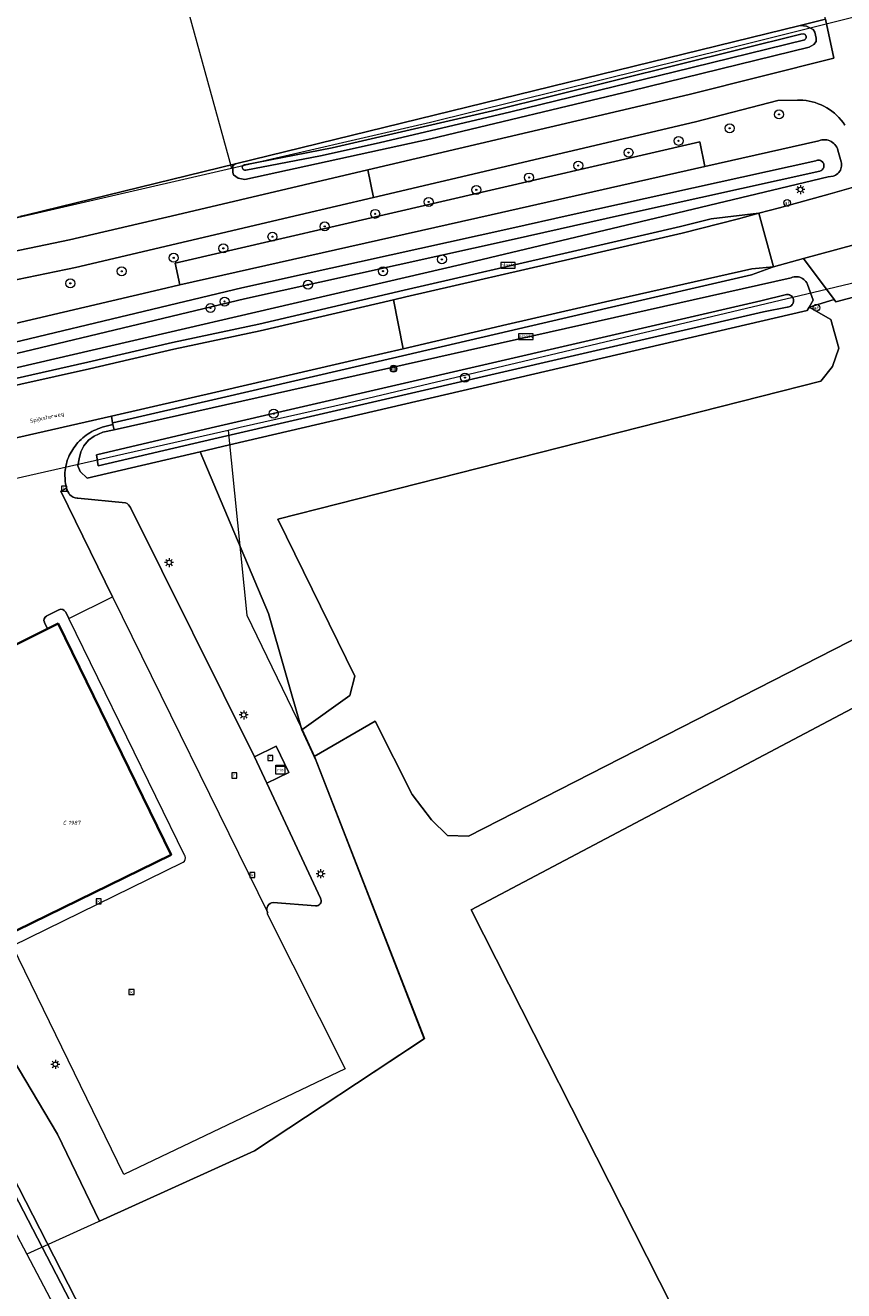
# Model space of a CAD drawing. Header units: metres. Extents: x 250001 to 257773, y 598992 to 609118.
# Tile 121 of 256: x 252558 to 252630, y 600404 to 600517. Entities that reach past the tile are written whole.
import ezdxf
from ezdxf.enums import TextEntityAlignment as Align
from ezdxf.lldxf.tags import DXFTag

# ---------------------------------------------------------------- set-up
doc = ezdxf.new("R2010")
doc.units = ezdxf.units.M
for name, color, linetype, lineweight in [('B-WE-GR-BOOM-S', 252, 'Continuous', 25), ('B-WE-GR-BOUWLAND-GV', 252, 'Continuous', 13), ('B-WE-GR-GRAS-GV', 252, 'Continuous', 13), ('B-WE-GR-GROENVOORZIENING-GV', 252, 'Continuous', 18), ('B-WE-GR-STRUIK-GV', 252, 'Continuous', 13), ('B-WE-KG-GRENS_PERCEEL-G', 150, 'KG-PERCEEL', 18), ('B-WE-KG-GRENS_PERCEEL-S', 150, 'Continuous', 25), ('B-WE-KL-ET_LS_OV_LICHTMAST-S', 252, 'Continuous', 25), ('B-WE-OG-BEBOUWING-GV', 1, 'Continuous', 35), ('B-WE-OG-TERREIN_ERF-GV', 7, 'Continuous', 18), ('B-WE-OG-TOPOGRAFIE-T18', 2, 'Continuous', 18), ('B-WE-OG-WATER-GV', 252, 'Continuous', 18), ('B-WE-OG-WATER_SLOOT-GV', 252, 'Continuous', 18), ('B-WE-RI-GWA_KOLK-S', 252, 'Continuous', 25), ('B-WE-RI-GWA_RIOOLPUT-S', 252, 'Continuous', 25), ('B-WE-RI-TERREINKAST-S', 252, 'Continuous', 25), ('B-WE-VH-VERHARDING_BETONSTRAATSTEEN-GV', 252, 'Continuous', 18), ('B-WE-VH-VERHARDING_GESLOTEN-GV', 252, 'Continuous', 18), ('B-WE-VH-VERHARDING_OPEN-GV', 252, 'Continuous', 18), ('B-WE-VH-VERHARDING_TEGEL-GV', 252, 'Continuous', 18), ('B-WE-VW-AFSLUITPAAL-S', 252, 'Continuous', 25), ('B-WE-VW-VERKEERSTEKEN_BORD-S', 252, 'Continuous', 25), ('B-WE-VW-VERKEERSTEKEN_DRAAGCONSTRUCTIE-S', 252, 'Continuous', 25), ('X-XX-AL-REFERENTIE-G', 7, 'Continuous', 18)]:
    doc.layers.add(name, color=color, linetype=linetype, lineweight=lineweight)
doc.styles.add('NLCS-ISO', font='NLCS-ISO.ttf')
doc.styles.add('NLCS-ISO-ANNOTATIEF-T18', font='NLCS-ISO.ttf', dxfattribs={"height": 1.8})
doc.styles.get("Standard").update_dxf_attribs({"font": 'NLCS-ISO.ttf'})
tags = doc.linetypes.add('KG-PERCEEL', pattern='A,5.5,-2,["P",Standard,S=1.8,R=0,X=-0.5,Y=-0.9],-2,5.5,-2,[5,NLCS.SHX,S=0.75,R=0,X=0,Y=0],-2', length=19).pattern_tags.tags
tags[6] = DXFTag(74, 10)

# ---------------------------------------------------------------- blocks, each defined once
blk = doc.blocks.new('SKG-PERCEELNUMMER-SO')
at = {"style": 'NLCS-ISO', "oblique": 10, "flags": 1}
blk.add_attdef('GEMEENTECODE', text='', height=1.8, dxfattribs=at).set_placement((0, 2.55), align=Align.MIDDLE_CENTER)
at = {"style": 'NLCS-ISO', "oblique": 10}
blk.add_attdef('SECTIE', text='', height=1.8, dxfattribs=at).set_placement((-0.5, 0), align=Align.MIDDLE_RIGHT)
blk.add_attdef('PERCEELNUMMER', text='', height=1.8, dxfattribs=at).set_placement((0.5, 0), align=Align.MIDDLE_LEFT)
blk = doc.blocks.new('BS2021-132-Xref-KAD-20210617')
at = {"layer": 'B-WE-KG-GRENS_PERCEEL-G', "flags": 128}
for points in [[(252529.254, 600673.193), (252575.899, 600504.148)], [(252444.377, 600649.772), (252464.327, 600613.863), (252468.201, 600607.775), (252482.67, 600582.73), (252489.48, 600568.79), (252500.07, 600544.52), (252508.02, 600525.86), (252511.55, 600518.45), (252514.45, 600513.58), (252518.44, 600509.03), (252522.23, 600505.76), (252529.44, 600501.3), (252534.34, 600498.52), (252538.88, 600496.9), (252541.28, 600496.77), (252544.68, 600497.14), (252551.83, 600498.59), (252575.899, 600504.148)], [(252575.899, 600504.148), (252593.58, 600508.23), (252620.1, 600514.82), (252638.35, 600519.42)], [(252642.06, 600495.71), (252641.69, 600496.42), (252627.04, 600492.93), (252586.27, 600483.25), (252576.648, 600481.067)], [(252575.582, 600480.825), (252536.12, 600471.87), (252525.48, 600469.62), (252524.968, 600469.667)], [(252575.582, 600480.825), (252577.237, 600464.408), (252582.156, 600454.233), (252583.255, 600451.831), (252593.036, 600426.749), (252577.955, 600416.766), (252557.696, 600407.571)], [(252576.648, 600481.067), (252575.582, 600480.825)], [(252556.548, 600409.754), (252557.696, 600407.571)], [(252557.696, 600407.571), (252580.617, 600363.974)]]:
    blk.add_lwpolyline(points, dxfattribs=at)
at = {"layer": 'B-WE-KG-GRENS_PERCEEL-S', "xscale": 0.2, "yscale": 0.2, "zscale": 0.2}
blk.add_blockref('SKG-PERCEELNUMMER-SO', (252561.286, 600445.929), dxfattribs=at).add_auto_attribs({'PERCEELNUMMER': '1987', 'SECTIE': 'C'})
blk = doc.blocks.new('SIE-WEG_VERKEERSBORD_PLAATSNAAM-SO')
at = {"color": 0, "linetype": 'ByBlock', "lineweight": 18}
blk.add_lwpolyline([(-3.25, -1.25), (3.25, -1.25), (3.25, 1.25), (-3.25, 1.25)], close=True, dxfattribs=at)
at = {"color": 0, "linetype": 'ByBlock', "lineweight": 18, "style": 'NLCS-ISO'}
blk.add_text('plaats', height=1.5, dxfattribs=at).set_placement((0, 0.21), align=Align.MIDDLE_CENTER)
blk = doc.blocks.new('SIE-WEG_VERKEERSBORD-SO')
at = {"color": 0, "linetype": 'ByBlock', "lineweight": 18}
blk.add_lwpolyline([(-1.125, -1.125), (1.125, -1.125), (1.125, 1.125), (-1.125, 1.125)], close=True, dxfattribs=at)
at = {"color": 0, "linetype": 'ByBlock', "lineweight": 18, "style": 'NLCS-ISO'}
blk.add_text('vb', height=1.5, dxfattribs=at).set_placement((0, 0), align=Align.MIDDLE_CENTER)
blk = doc.blocks.new('SRI-TERREINKAST-SO')
at = {"color": 0, "linetype": 'ByBlock', "lineweight": 18}
for points in [[(-2, 2), (2, 2), (2, 1.68), (-2, 1.68)], [(-2, 1.52), (2, 1.52), (2, -2), (-2, -2)]]:
    blk.add_lwpolyline(points, close=True, dxfattribs=at)
at = {"color": 0, "linetype": 'ByBlock', "lineweight": 18, "style": 'NLCS-ISO'}
blk.add_text('rio', height=1.5, dxfattribs=at).set_placement((0, 0), align=Align.MIDDLE_CENTER)
blk = doc.blocks.new('SVW-AFSLUITPAAL-SO')
at = {"lineweight": 18}
blk.add_circle((0, 0), 1.5, dxfattribs=at)
at = {"lineweight": 18, "style": 'NLCS-ISO'}
blk.add_text('af', height=1.8, dxfattribs=at).set_placement((0, 0), align=Align.MIDDLE_CENTER)
blk = doc.blocks.new('SIE-WEG_PAAL_VERKEERSBORD-SO')
at = {"color": 0, "linetype": 'ByBlock', "lineweight": 18}
blk.add_circle((0, 0), 1.5, dxfattribs=at)
at = {"color": 0, "linetype": 'ByBlock', "lineweight": 18, "style": 'NLCS-ISO'}
blk.add_text('vb', height=1.5, dxfattribs=at).set_placement((0, 0.13), align=Align.MIDDLE_CENTER)
blk = doc.blocks.new('SKL-ET_OV_LICHTMAST-SO')
at = {"color": 0, "linetype": 'ByBlock', "lineweight": 18}
for points in [[(-1.25, 0), (-2, 0)], [(-1.41, 1.41), (-0.88, 0.88)], [(0, 2), (0, 1.25)], [(0.88, 0.88), (1.41, 1.41)], [(2, 0), (1.25, 0)], [(-1.41, -1.41), (-0.88, -0.88)], [(0, -1.25), (0, -2)], [(0.88, -0.88), (1.41, -1.41)]]:
    blk.add_lwpolyline(points, dxfattribs=at)
blk.add_circle((0, 0), 1, dxfattribs=at)
blk = doc.blocks.new('SRI-KOLK-SO')
at = {"color": 0, "linetype": 'ByBlock', "lineweight": 18}
blk.add_lwpolyline([(-1.125, -1.125), (1.125, -1.125), (1.125, 1.125), (-1.125, 1.125)], close=True, dxfattribs=at)
at = {"color": 0, "linetype": 'ByBlock', "lineweight": 18, "style": 'NLCS-ISO'}
blk.add_text('k', height=1.5, dxfattribs=at).set_placement((0, 0), align=Align.MIDDLE_CENTER)
blk = doc.blocks.new('SRI-PUT_INSPECTIEPUT_RIOOLPUT-SO')
at = {"color": 0, "linetype": 'ByBlock', "lineweight": 18}
blk.add_lwpolyline([(-1.12, -1.12), (1.12, -1.12), (1.12, 1.12), (-1.12, 1.12)], close=True, dxfattribs=at)
at = {"color": 0, "linetype": 'ByBlock', "lineweight": 18, "style": 'NLCS-ISO'}
blk.add_text('r', height=1.5, dxfattribs=at).set_placement((0, 0.28), align=Align.MIDDLE_CENTER)
blk = doc.blocks.new('SGR-BOOM_01-SO')
at = {"linetype": 'ByBlock', "lineweight": 18}
h = blk.add_hatch(color=0, dxfattribs=at)
h.dxf.hatch_style = 1
edge = h.paths.add_edge_path()
edge.add_arc((0, 0), 0.25, 0, 360)
at = {"color": 0, "linetype": 'ByBlock', "lineweight": 18}
for radius in [2, 0.25]:
    blk.add_circle((0, 0), radius, dxfattribs=at)
blk = doc.blocks.new('BS2021-132-Xref-BGT-GRIJS-20210617-aangepast')
at = {"layer": 'B-WE-GR-BOUWLAND-GV', "flags": 128}
blk.add_lwpolyline([(252484.755, 600275.842), (252580.201, 600367.378), (252542.022, 600441), (252530.381, 600462.166), (252517.681, 600467.59), (252513.711, 600469.557), (252510.74, 600470.62), (252494.758, 600479.486)], dxfattribs=at)
at = {"layer": 'B-WE-GR-GRAS-GV', "flags": 128}
blk.add_lwpolyline([(252501.889, 600539.646), (252509.423, 600520.245), (252514.258, 600512.459), (252523.613, 600503.983), (252531.275, 600500), (252536.296, 600497.39), (252544.727, 600497.117), (252557.079, 600499.839), (252557.736, 600500), (252576.23, 600504.53), (252626.449, 600516.83), (252628.705, 600517.383), (252628.32, 600519.2), (252630.69, 600520.06), (252634.627, 600520.826), (252634.139, 600521.559), (252633.611, 600522.587), (252633.038, 600525.18), (252633.039, 600529.804), (252633.65, 600534.283), (252634.56, 600539.007), (252635.646, 600541.915), (252640.007, 600550.033), (252652.744, 600573.983)], dxfattribs=at)
at = {"layer": 'B-WE-GR-GROENVOORZIENING-GV', "flags": 128}
for points in [[(252546.946, 600494.751), (252561.491, 600497.761), (252571.017, 600500), (252588.01, 600503.994), (252616.558, 600510.704), (252629.44, 600513.91), (252628.705, 600517.383), (252626.449, 600516.83), (252626.992, 600516.777), (252627.589, 600516.473), (252627.755, 600516.233), (252627.86, 600515.687), (252627.856, 600515.393), (252627.659, 600515.124), (252627.236, 600514.892), (252611.424, 600511.015), (252593.599, 600506.761), (252577.076, 600503.146), (252576.482, 600503.257), (252576.078, 600503.535), (252576.002, 600503.763), (252576.011, 600504.364), (252576.23, 600504.53), (252557.736, 600500), (252557.079, 600499.839)], [(252542.022, 600441), (252580.201, 600367.378)], [(252575.109, 600378.05), (252545.699, 600435.459)], [(252506.051, 600489.221), (252509.83, 600486.252), (252513.609, 600484.047), (252517.183, 600482.58), (252519.509, 600481.867), (252522.065, 600481.255), (252524.13, 600480.994), (252525.908, 600480.838), (252530.956, 600480.803), (252535.157, 600481.214), (252539.074, 600481.842), (252544.309, 600482.702), (252550.907, 600484.143), (252563.129, 600486.876), (252570.635, 600488.634), (252578.306, 600490.256), (252591.249, 600493.284), (252606.212, 600496.736), (252615.801, 600498.95), (252618.529, 600499.641), (252622.771, 600500.153), (252624.599, 600500.609), (252629.109, 600501.859), (252632.228, 600502.753)], [(252630.41, 600507.97), (252630.25, 600508.2), (252630.077, 600508.421), (252629.891, 600508.632), (252629.694, 600508.832), (252629.486, 600509.02), (252629.268, 600509.196), (252629.039, 600509.359), (252628.802, 600509.51), (252628.557, 600509.646), (252628.304, 600509.768), (252628.045, 600509.876), (252627.78, 600509.968), (252627.51, 600510.045), (252627.237, 600510.107), (252626.96, 600510.153), (252626.681, 600510.184), (252626.401, 600510.198), (252626.212, 600510.199), (252624.448, 600510.159), (252617.13, 600508.27), (252588.496, 600501.54), (252581.945, 600500), (252562.029, 600495.319), (252547.39, 600492.29)], [(252540.82, 600486.609), (252569.549, 600493.359), (252571.305, 600493.755), (252570.868, 600495.698), (252617.51, 600506.47), (252617.959, 600504.29), (252628.1, 600506.58), (252628.234, 600506.626), (252628.373, 600506.656), (252628.515, 600506.671), (252628.657, 600506.67), (252628.798, 600506.653), (252628.937, 600506.62), (252629.07, 600506.572), (252629.198, 600506.509), (252629.318, 600506.432), (252629.428, 600506.342), (252629.528, 600506.24), (252629.615, 600506.128), (252629.69, 600506.007), (252629.75, 600505.878), (252629.796, 600505.744), (252629.797, 600505.738), (252630.074, 600504.694), (252630.103, 600504.571), (252630.116, 600504.445), (252630.113, 600504.318), (252630.095, 600504.193), (252630.06, 600504.071), (252630.011, 600503.955), (252629.947, 600503.845), (252629.87, 600503.745), (252629.781, 600503.655), (252629.682, 600503.577), (252629.573, 600503.512), (252629.457, 600503.462), (252629.384, 600503.439), (252628.936, 600503.357), (252614.832, 600500), (252596.299, 600495.589), (252551.85, 600485.259)], [(252634.089, 600493.449), (252629.609, 600492.269), (252629.473, 600492.451), (252627.231, 600491.78), (252629.16, 600490.68), (252629.87, 600488.15), (252629.3, 600486.52), (252628.28, 600485.21), (252580.02, 600472.94), (252586.84, 600458.98), (252586.41, 600457.26), (252582.133, 600454.212), (252583.247, 600451.817), (252588.65, 600454.97), (252591.95, 600448.46), (252593.68, 600446.18), (252595.1, 600444.81), (252596.96, 600444.75), (252640.28, 600466.88)], [(252628.42, 600376.54), (252597.18, 600438.19), (252642.51, 600462.15), (252640.28, 600466.88), (252596.96, 600444.75), (252595.1, 600444.81), (252593.68, 600446.18), (252591.95, 600448.46), (252588.65, 600454.97), (252583.247, 600451.817), (252583.418, 600451.449), (252593.013, 600426.722), (252577.944, 600416.756), (252564.157, 600410.495), (252560.433, 600418.24), (252550.723, 600434.51), (252539.495, 600452.526), (252534.062, 600469.999), (252533.866, 600469.791), (252528.94, 600468.645), (252545.699, 600435.459), (252575.109, 600378.05)], [(252681.109, 600399.079), (252675.679, 600409.9), (252647.336, 600464.701), (252642.51, 600462.15), (252597.18, 600438.19), (252628.42, 600376.54)]]:
    blk.add_lwpolyline(points, dxfattribs=at)
for points in [[(252625.643, 600494.395), (252625.766, 600494.441), (252625.894, 600494.472), (252626.025, 600494.487), (252626.157, 600494.486), (252626.287, 600494.47), (252626.415, 600494.437), (252626.537, 600494.389), (252626.653, 600494.327), (252626.761, 600494.251), (252626.858, 600494.163), (252626.944, 600494.064), (252627.018, 600493.955), (252627.078, 600493.837), (252627.089, 600493.81), (252627.589, 600492.41), (252627.231, 600491.78), (252629.473, 600492.451), (252626.73, 600496.119), (252624.062, 600495.374), (252622.111, 600494.668), (252609.273, 600491.681), (252600.498, 600489.643), (252587.663, 600486.659), (252575.006, 600483.719), (252565.341, 600481.504), (252565.319, 600481.499), (252565.351, 600481.352), (252565.457, 600480.882)], [(252628.28, 600485.21), (252629.3, 600486.52), (252629.87, 600488.15), (252629.16, 600490.68), (252627.231, 600491.78), (252627.059, 600491.479), (252575.71, 600479.529), (252573.115, 600478.925), (252579.19, 600464.532), (252582.133, 600454.212), (252586.41, 600457.26), (252586.84, 600458.98), (252580.02, 600472.94)]]:
    blk.add_lwpolyline(points, close=True, dxfattribs=at)
at = {"layer": 'B-WE-GR-STRUIK-GV', "flags": 128}
blk.add_lwpolyline([(252598.96, 600500), (252617.959, 600504.29), (252617.51, 600506.47), (252570.868, 600495.698), (252571.305, 600493.755)], close=True, dxfattribs=at)
at = {"layer": 'B-WE-OG-BEBOUWING-GV', "flags": 128}
blk.add_lwpolyline([(252559.535, 600463.176), (252546.767, 600456.849), (252546.546, 600456.739), (252556.768, 600436.356), (252570.52, 600443.087), (252560.467, 600463.638)], close=True, dxfattribs=at)
at = {"layer": 'B-WE-OG-TERREIN_ERF-GV', "flags": 128}
for points in [[(252593.013, 600426.722), (252583.418, 600451.449), (252583.247, 600451.817), (252582.133, 600454.212), (252579.19, 600464.532), (252573.115, 600478.925), (252563.056, 600476.584), (252562.443, 600477.16), (252562.22, 600477.683), (252562.337, 600478.289), (252562.499, 600478.924), (252562.75, 600479.454), (252563.182, 600479.942), (252563.684, 600480.305), (252564.459, 600480.658), (252565.457, 600480.882), (252565.351, 600481.352), (252564.382, 600481.096)], [(252561.858, 600479.274), (252561.468, 600478.591)], [(252561.081, 600477.067), (252561.112, 600476.278), (252561.112, 600476.267)], [(252533.706, 600475.128), (252532.928, 600475.265), (252532.531, 600475.335), (252532.994, 600473.478), (252533.943, 600473.032), (252534.612, 600472.502), (252534.724, 600472), (252534.724, 600471.247), (252534.5, 600470.465), (252534.062, 600469.999), (252539.495, 600452.526), (252550.723, 600434.51), (252560.433, 600418.24), (252564.157, 600410.495), (252577.944, 600416.756), (252593.013, 600426.722)], [(252562.18, 600474.795), (252562.215, 600474.792), (252566.461, 600474.393)], [(252566.908, 600473.962), (252566.929, 600473.92), (252577.926, 600451.805), (252579.852, 600452.743), (252580.973, 600450.398), (252579.023, 600449.446), (252583.792, 600439.228), (252583.839, 600439.127)], [(252579.081, 600437.99), (252579.106, 600437.939), (252579.036, 600437.905), (252585.984, 600424.04), (252566.324, 600414.666), (252556.415, 600434.988), (252555.323, 600434.453)], [(252583.395, 600438.538), (252583.354, 600438.541), (252579.585, 600438.841)]]:
    blk.add_lwpolyline(points, dxfattribs=at)
at = {"layer": 'B-WE-OG-TERREIN_ERF-GV'}
for points in [[(252564.382, 600481.096, 0.0841411), (252562.981, 600480.392)], [(252562.981, 600480.392, 0.0896907), (252561.858, 600479.274)], [(252561.468, 600478.591, 0.0885386), (252561.081, 600477.067)], [(252561.112, 600476.267, 0.0687554), (252561.221, 600475.672)], [(252561.221, 600475.672, 0.0704435), (252561.496, 600475.121)], [(252561.496, 600475.121, 0.1688406), (252562.18, 600474.795)], [(252566.461, 600474.393, -0.1612531), (252566.908, 600473.962)], [(252583.839, 600439.127, -0.5194693), (252583.395, 600438.538)], [(252579.585, 600438.841, 0.5099281), (252579.081, 600437.99)]]:
    blk.add_lwpolyline(points, format="xyb", dxfattribs=at)
at = {"layer": 'B-WE-OG-WATER-GV', "flags": 128}
blk.add_lwpolyline([(252547.338, 600485.407), (252577.044, 600492.523), (252600.749, 600497.777), (252610.653, 600500), (252628.189, 600503.884), (252628.25, 600503.906), (252628.329, 600503.948), (252628.398, 600504.004), (252628.456, 600504.071), (252628.502, 600504.148), (252628.533, 600504.231), (252628.548, 600504.319), (252628.548, 600504.408), (252628.532, 600504.495), (252628.5, 600504.578), (252628.454, 600504.654), (252628.396, 600504.721), (252628.326, 600504.776), (252628.247, 600504.818), (252628.162, 600504.845), (252628.074, 600504.857), (252627.985, 600504.852), (252627.899, 600504.832), (252627.817, 600504.796), (252606.086, 600500), (252600.531, 600498.754), (252576.819, 600493.497), (252547.113, 600486.381)], dxfattribs=at)
for points in [[(252626.749, 600516.088), (252626.725, 600516.092), (252626.502, 600516.051), (252599.089, 600509.235), (252584.826, 600505.947), (252577.073, 600504.451), (252577.012, 600504.438), (252576.956, 600504.41), (252576.908, 600504.368), (252576.873, 600504.317), (252576.852, 600504.258), (252576.846, 600504.195), (252576.856, 600504.133), (252576.882, 600504.076), (252576.921, 600504.027), (252576.971, 600503.989), (252577.029, 600503.965), (252577.091, 600503.957), (252577.154, 600503.964), (252577.164, 600503.967), (252583.8, 600505.232), (252589.015, 600506.405), (252600.72, 600509.153), (252615.269, 600512.698), (252626.846, 600515.566), (252626.898, 600515.609), (252626.939, 600515.663), (252626.966, 600515.725), (252626.977, 600515.792), (252626.973, 600515.859), (252626.953, 600515.924), (252626.918, 600515.982), (252626.87, 600516.03), (252626.813, 600516.066)], [(252623.173, 600491.367), (252625.285, 600491.793), (252625.323, 600491.793), (252625.417, 600491.807), (252625.507, 600491.836), (252625.59, 600491.88), (252625.666, 600491.937), (252625.73, 600492.006), (252625.782, 600492.085), (252625.82, 600492.172), (252625.843, 600492.264), (252625.849, 600492.358), (252625.84, 600492.452), (252625.816, 600492.543), (252625.776, 600492.629), (252625.722, 600492.707), (252625.656, 600492.775), (252625.58, 600492.83), (252625.495, 600492.872), (252625.405, 600492.899), (252625.311, 600492.911), (252625.216, 600492.906), (252622.948, 600492.341), (252574.092, 600481.047), (252563.878, 600478.651), (252564.03, 600477.659), (252574.319, 600480.073)]]:
    blk.add_lwpolyline(points, close=True, dxfattribs=at)
at = {"layer": 'B-WE-OG-WATER_SLOOT-GV', "flags": 128}
for points in [[(252551.85, 600485.259), (252596.299, 600495.589), (252614.832, 600500), (252628.936, 600503.357), (252629.384, 600503.439), (252629.457, 600503.462), (252629.573, 600503.512), (252629.682, 600503.577), (252629.781, 600503.655), (252629.87, 600503.745), (252629.947, 600503.845), (252630.011, 600503.955), (252630.06, 600504.071), (252630.095, 600504.193), (252630.113, 600504.318), (252630.116, 600504.445), (252630.103, 600504.571), (252630.074, 600504.694), (252629.797, 600505.738), (252629.796, 600505.744), (252629.75, 600505.878), (252629.69, 600506.007), (252629.615, 600506.128), (252629.528, 600506.24), (252629.428, 600506.342), (252629.318, 600506.432), (252629.198, 600506.509), (252629.07, 600506.572), (252628.937, 600506.62), (252628.798, 600506.653), (252628.657, 600506.67), (252628.515, 600506.671), (252628.373, 600506.656), (252628.234, 600506.626), (252628.1, 600506.58), (252617.959, 600504.29), (252598.96, 600500), (252571.305, 600493.755), (252569.549, 600493.359), (252540.82, 600486.609)], [(252547.113, 600486.381), (252576.819, 600493.497), (252600.531, 600498.754), (252606.086, 600500), (252627.817, 600504.796), (252627.899, 600504.832), (252627.985, 600504.852), (252628.074, 600504.857), (252628.162, 600504.845), (252628.247, 600504.818), (252628.326, 600504.776), (252628.396, 600504.721), (252628.454, 600504.654), (252628.5, 600504.578), (252628.532, 600504.495), (252628.548, 600504.408), (252628.548, 600504.319), (252628.533, 600504.231), (252628.502, 600504.148), (252628.456, 600504.071), (252628.398, 600504.004), (252628.329, 600503.948), (252628.25, 600503.906), (252628.189, 600503.884), (252610.653, 600500), (252600.749, 600497.777), (252577.044, 600492.523), (252547.338, 600485.407)]]:
    blk.add_lwpolyline(points, dxfattribs=at)
for points in [[(252626.992, 600516.777), (252626.449, 600516.83), (252576.23, 600504.53), (252576.011, 600504.364), (252576.002, 600503.763), (252576.078, 600503.535), (252576.482, 600503.257), (252577.076, 600503.146), (252593.599, 600506.761), (252611.424, 600511.015), (252627.236, 600514.892), (252627.659, 600515.124), (252627.856, 600515.393), (252627.86, 600515.687), (252627.755, 600516.233), (252627.589, 600516.473)], [(252626.502, 600516.051), (252626.725, 600516.092), (252626.749, 600516.088), (252626.813, 600516.066), (252626.87, 600516.03), (252626.918, 600515.982), (252626.953, 600515.924), (252626.973, 600515.859), (252626.977, 600515.792), (252626.966, 600515.725), (252626.939, 600515.663), (252626.898, 600515.609), (252626.846, 600515.566), (252615.269, 600512.698), (252600.72, 600509.153), (252589.015, 600506.405), (252583.8, 600505.232), (252577.164, 600503.967), (252577.154, 600503.964), (252577.091, 600503.957), (252577.029, 600503.965), (252576.971, 600503.989), (252576.921, 600504.027), (252576.882, 600504.076), (252576.856, 600504.133), (252576.846, 600504.195), (252576.852, 600504.258), (252576.873, 600504.317), (252576.908, 600504.368), (252576.956, 600504.41), (252577.012, 600504.438), (252577.073, 600504.451), (252584.826, 600505.947), (252599.089, 600509.235)], [(252627.059, 600491.479), (252627.231, 600491.78), (252627.589, 600492.41), (252627.089, 600493.81), (252627.078, 600493.837), (252627.018, 600493.955), (252626.944, 600494.064), (252626.858, 600494.163), (252626.761, 600494.251), (252626.653, 600494.327), (252626.537, 600494.389), (252626.415, 600494.437), (252626.287, 600494.47), (252626.157, 600494.486), (252626.025, 600494.487), (252625.894, 600494.472), (252625.766, 600494.441), (252625.643, 600494.395), (252565.457, 600480.882), (252564.459, 600480.658), (252563.684, 600480.305), (252563.182, 600479.942), (252562.75, 600479.454), (252562.499, 600478.924), (252562.337, 600478.289), (252562.22, 600477.683), (252562.443, 600477.16), (252563.056, 600476.584), (252573.115, 600478.925), (252575.71, 600479.529)], [(252622.948, 600492.341), (252625.216, 600492.906), (252625.311, 600492.911), (252625.405, 600492.899), (252625.495, 600492.872), (252625.58, 600492.83), (252625.656, 600492.775), (252625.722, 600492.707), (252625.776, 600492.629), (252625.816, 600492.543), (252625.84, 600492.452), (252625.849, 600492.358), (252625.843, 600492.264), (252625.82, 600492.172), (252625.782, 600492.085), (252625.73, 600492.006), (252625.666, 600491.937), (252625.59, 600491.88), (252625.507, 600491.836), (252625.417, 600491.807), (252625.323, 600491.793), (252625.285, 600491.793), (252623.173, 600491.367), (252574.319, 600480.073), (252564.03, 600477.659), (252563.878, 600478.651), (252574.092, 600481.047)]]:
    blk.add_lwpolyline(points, close=True, dxfattribs=at)
at = {"layer": 'B-WE-VH-VERHARDING_BETONSTRAATSTEEN-GV', "flags": 128}
for points in [[(252561.221, 600475.672), (252560.712, 600475.422), (252565.322, 600466.027), (252579.081, 600437.99)], [(252566.461, 600474.393), (252562.215, 600474.792), (252562.18, 600474.795)], [(252583.839, 600439.127), (252583.792, 600439.228), (252579.023, 600449.446), (252577.926, 600451.805), (252566.929, 600473.92), (252566.908, 600473.962)], [(252579.585, 600438.841), (252583.354, 600438.541), (252583.395, 600438.538)]]:
    blk.add_lwpolyline(points, dxfattribs=at)
at = {"layer": 'B-WE-VH-VERHARDING_BETONSTRAATSTEEN-GV'}
for points in [[(252561.496, 600475.121, -0.0704435), (252561.221, 600475.672)], [(252562.18, 600474.795, -0.1688406), (252561.496, 600475.121)], [(252566.908, 600473.962, 0.1612531), (252566.461, 600474.393)], [(252583.395, 600438.538, 0.5194693), (252583.839, 600439.127)], [(252579.081, 600437.99, -0.5099281), (252579.585, 600438.841)]]:
    blk.add_lwpolyline(points, format="xyb", dxfattribs=at)
at = {"layer": 'B-WE-VH-VERHARDING_BETONSTRAATSTEEN-GV', "flags": 128}
blk.add_lwpolyline([(252577.926, 600451.805), (252579.023, 600449.446), (252580.973, 600450.398), (252579.852, 600452.743)], close=True, dxfattribs=at)
at = {"layer": 'B-WE-VH-VERHARDING_GESLOTEN-GV', "flags": 128}
for points in [[(252547.39, 600492.29), (252562.029, 600495.319), (252581.945, 600500), (252588.496, 600501.54), (252588.01, 600503.994), (252571.017, 600500), (252561.491, 600497.761), (252546.946, 600494.751)], [(252553.205, 600479.361), (252565.208, 600482.089), (252574.871, 600484.304), (252587.527, 600487.244), (252591.16, 600488.088), (252590.297, 600492.445), (252578.436, 600489.671), (252570.766, 600488.048), (252563.263, 600486.291), (252551.036, 600483.557)], [(252628.705, 600517.383), (252629.44, 600513.91), (252616.558, 600510.704), (252588.01, 600503.994), (252588.496, 600501.54), (252617.13, 600508.27), (252624.448, 600510.159), (252626.212, 600510.199), (252626.401, 600510.198), (252626.681, 600510.184), (252626.96, 600510.153), (252627.237, 600510.107), (252627.51, 600510.045), (252627.78, 600509.968), (252628.045, 600509.876), (252628.304, 600509.768), (252628.557, 600509.646), (252628.802, 600509.51), (252629.039, 600509.359), (252629.268, 600509.196), (252629.486, 600509.02), (252629.694, 600508.832), (252629.891, 600508.632), (252630.077, 600508.421), (252630.25, 600508.2), (252630.41, 600507.97)]]:
    blk.add_lwpolyline(points, dxfattribs=at)
for points in [[(252642.616, 600500.633), (252641.146, 600505.249), (252635.489, 600503.539), (252632.228, 600502.753), (252629.109, 600501.859), (252624.599, 600500.609), (252622.771, 600500.153), (252624.062, 600495.374), (252626.73, 600496.119), (252632.745, 600497.729), (252637.079, 600498.93), (252640.608, 600500), (252640.869, 600500.079)], [(252624.062, 600495.374), (252622.771, 600500.153), (252620.96, 600499.637), (252615.942, 600498.367), (252606.347, 600496.151), (252591.385, 600492.699), (252590.297, 600492.445), (252591.16, 600488.088), (252600.363, 600490.228), (252609.137, 600492.266), (252622.13, 600495.196)]]:
    blk.add_lwpolyline(points, close=True, dxfattribs=at)
at = {"layer": 'B-WE-VH-VERHARDING_OPEN-GV', "flags": 128}
for points in [[(252551.036, 600483.557), (252563.263, 600486.291), (252570.766, 600488.048), (252578.436, 600489.671), (252590.297, 600492.445), (252591.385, 600492.699), (252606.347, 600496.151), (252615.942, 600498.367), (252620.96, 600499.637), (252622.771, 600500.153), (252618.529, 600499.641), (252615.801, 600498.95), (252606.212, 600496.736), (252591.249, 600493.284), (252578.306, 600490.256), (252570.635, 600488.634), (252563.129, 600486.876), (252550.907, 600484.143)], [(252564.382, 600481.096), (252565.351, 600481.352), (252565.319, 600481.499), (252565.208, 600482.089), (252553.205, 600479.361), (252548.266, 600478.237), (252543.541, 600477.258), (252538.603, 600476.358), (252534.476, 600475.761), (252532.091, 600475.496), (252530.748, 600475.42)], [(252561.468, 600478.591), (252561.858, 600479.274)], [(252561.112, 600476.267), (252561.112, 600476.278), (252561.081, 600477.067)], [(252560.712, 600475.422), (252561.221, 600475.672)], [(252561.132, 600464.688), (252561.147, 600464.658), (252561.423, 600464.091), (252565.322, 600466.027), (252560.712, 600475.422)], [(252540.079, 600470.437), (252540.153, 600470.287), (252540.52, 600469.54), (252540.962, 600468.631), (252546.503, 600457.385), (252546.767, 600456.849), (252559.535, 600463.176), (252559.264, 600463.739), (252559.253, 600463.762)], [(252559.44, 600464.314), (252559.463, 600464.325), (252560.546, 600464.871), (252560.552, 600464.874)]]:
    blk.add_lwpolyline(points, dxfattribs=at)
for points in [[(252633.255, 600496.106), (252632.745, 600497.729), (252626.73, 600496.119), (252629.473, 600492.451), (252629.609, 600492.269), (252634.089, 600493.449), (252633.978, 600493.801)], [(252600.498, 600489.643), (252609.273, 600491.681), (252622.111, 600494.668), (252624.062, 600495.374), (252622.13, 600495.196), (252609.137, 600492.266), (252600.363, 600490.228), (252591.16, 600488.088), (252587.527, 600487.244), (252574.871, 600484.304), (252565.208, 600482.089), (252565.319, 600481.499), (252565.341, 600481.504), (252575.006, 600483.719), (252587.663, 600486.659)]]:
    blk.add_lwpolyline(points, close=True, dxfattribs=at)
at = {"layer": 'B-WE-VH-VERHARDING_OPEN-GV'}
for points in [[(252562.981, 600480.392, -0.0841411), (252564.382, 600481.096)], [(252561.858, 600479.274, -0.0896907), (252562.981, 600480.392)], [(252561.081, 600477.067, -0.0885386), (252561.468, 600478.591)], [(252561.221, 600475.672, -0.0687554), (252561.112, 600476.267)], [(252559.253, 600463.762, -0.3933844), (252559.44, 600464.314)], [(252560.552, 600464.874, -0.4040978), (252561.132, 600464.688)]]:
    blk.add_lwpolyline(points, format="xyb", dxfattribs=at)
at = {"layer": 'B-WE-VH-VERHARDING_TEGEL-GV'}
for points in [[(252559.44, 600464.314, 0.3933844), (252559.253, 600463.762)], [(252561.132, 600464.688, 0.4040978), (252560.552, 600464.874)], [(252571.585, 600442.419, 0.3704426), (252571.769, 600442.955)]]:
    blk.add_lwpolyline(points, format="xyb", dxfattribs=at)
at = {"layer": 'B-WE-VH-VERHARDING_TEGEL-GV', "flags": 128}
for points in [[(252560.552, 600464.874), (252560.546, 600464.871), (252559.463, 600464.325), (252559.44, 600464.314)], [(252571.769, 600442.955), (252571.747, 600443.004), (252561.423, 600464.091), (252561.147, 600464.658), (252561.132, 600464.688)], [(252559.253, 600463.762), (252559.264, 600463.739), (252559.535, 600463.176), (252560.467, 600463.638), (252570.52, 600443.087), (252556.768, 600436.356), (252546.546, 600456.739)], [(252555.323, 600434.453), (252556.415, 600434.988), (252571.523, 600442.389), (252571.585, 600442.419)]]:
    blk.add_lwpolyline(points, dxfattribs=at)
at = {"layer": 'B-WE-GR-BOOM-S', "xscale": 0.2, "yscale": 0.2, "zscale": 0.2}
for p in [(252624.56, 600508.92), (252620.17, 600507.69), (252615.63, 600506.57), (252611.18, 600505.52), (252606.71, 600504.37), (252602.34, 600503.31), (252597.65, 600502.21), (252593.41, 600501.14), (252588.66, 600500.08), (252584.17, 600498.96), (252579.53, 600498.05), (252570.75, 600496.17), (252575.16, 600497.01), (252566.13, 600494.97), (252589.36, 600494.98), (252594.59, 600496.03), (252561.56, 600493.9), (252582.69, 600493.77), (252574.02, 600491.7), (252575.27, 600492.28), (252596.64, 600485.52), (252579.64, 600482.31)]:
    blk.add_blockref('SGR-BOOM_01-SO', p, dxfattribs=at)
at = {"layer": 'B-WE-KL-ET_LS_OV_LICHTMAST-S', "xscale": 0.2, "yscale": 0.2, "zscale": 0.2}
for p in [(252626.46, 600502.24), (252570.341, 600469.076), (252576.971, 600455.524), (252583.806, 600441.393), (252560.233, 600424.449)]:
    blk.add_blockref('SKL-ET_OV_LICHTMAST-SO', p, dxfattribs=at)
at = {"layer": 'B-WE-RI-GWA_KOLK-S', "xscale": 0.2, "yscale": 0.2, "zscale": 0.2}
for p in [(252561.01, 600475.639), (252577.731, 600441.281), (252564.068, 600438.959), (252567, 600430.874)]:
    blk.add_blockref('SRI-KOLK-SO', p, dxfattribs=at)
at = {"layer": 'B-WE-RI-GWA_RIOOLPUT-S', "xscale": 0.2, "yscale": 0.2, "zscale": 0.2}
for p in [(252579.349, 600451.694), (252576.136, 600450.136)]:
    blk.add_blockref('SRI-PUT_INSPECTIEPUT_RIOOLPUT-SO', p, dxfattribs=at)
at = {"layer": 'B-WE-RI-TERREINKAST-S', "xscale": 0.2, "yscale": 0.2, "zscale": 0.2}
blk.add_blockref('SRI-TERREINKAST-SO', (252580.242, 600450.658), dxfattribs=at)
at = {"layer": 'B-WE-VW-AFSLUITPAAL-S', "xscale": 0.2, "yscale": 0.2, "zscale": 0.2}
for p in [(252625.286, 600501.053), (252627.887, 600491.73)]:
    blk.add_blockref('SVW-AFSLUITPAAL-SO', p, dxfattribs=at)
at = {"layer": 'B-WE-VW-VERKEERSTEKEN_BORD-S', "xscale": 0.2, "yscale": 0.2, "zscale": 0.2}
for name, p in [('SIE-WEG_VERKEERSBORD_PLAATSNAAM-SO', (252600.465, 600495.506)), ('SIE-WEG_VERKEERSBORD_PLAATSNAAM-SO', (252602.044, 600489.147)), ('SIE-WEG_VERKEERSBORD-SO', (252590.29, 600486.31))]:
    blk.add_blockref(name, p, dxfattribs=at)
at = {"layer": 'B-WE-VW-VERKEERSTEKEN_DRAAGCONSTRUCTIE-S', "xscale": 0.2, "yscale": 0.2, "zscale": 0.2}
blk.add_blockref('SIE-WEG_PAAL_VERKEERSBORD-SO', (252590.29, 600486.31), dxfattribs=at)
at = {"layer": 'B-WE-OG-TOPOGRAFIE-T18', "style": 'NLCS-ISO-ANNOTATIEF-T18'}
blk.add_text('Spijksterweg', height=0.36, rotation=12.7, dxfattribs=at).set_placement((252559.485, 600481.938), align=Align.MIDDLE)

msp = doc.modelspace()

# ---------------------------------------------------------------- block references
at = {"layer": 'X-XX-AL-REFERENTIE-G'}
for name in ['BS2021-132-Xref-BGT-GRIJS-20210617-aangepast', 'BS2021-132-Xref-KAD-20210617']:
    msp.add_blockref(name, (0, 0), dxfattribs=at)

doc.saveas('drawing.dxf')
